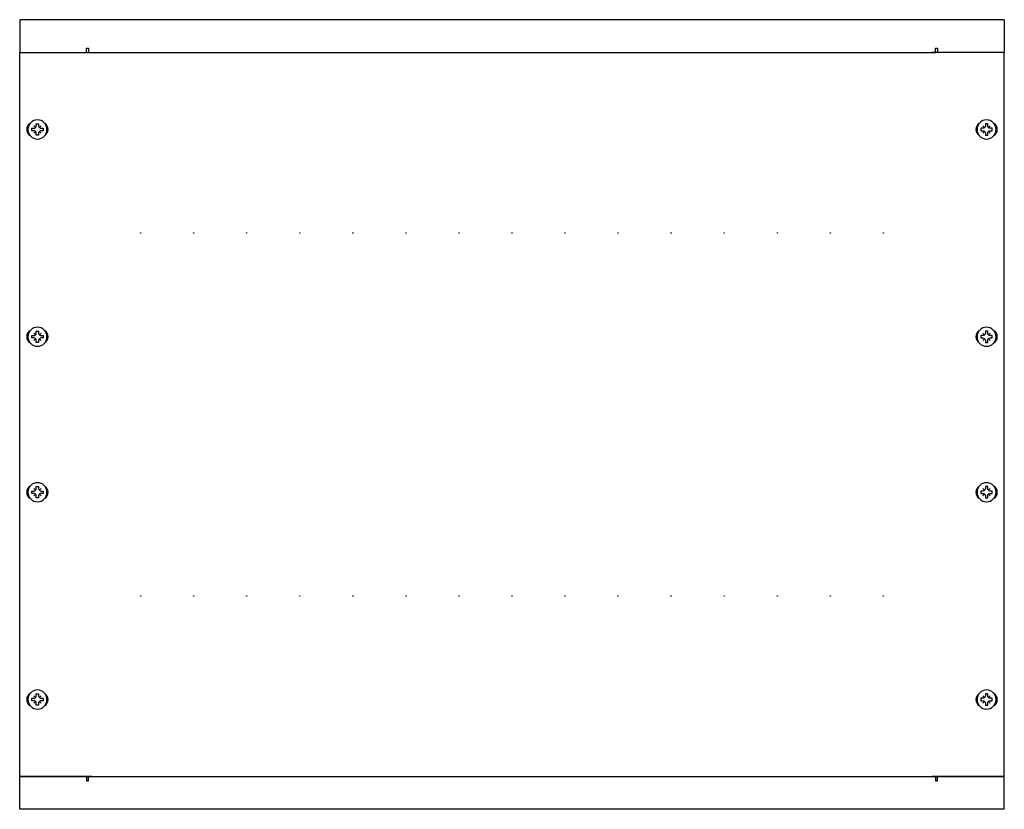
# Model space of a CAD drawing. Header units: millimetres. Extents: x -241 to 241, y -194 to 194.
import ezdxf

# ---------------------------------------------------------------- set-up
doc = ezdxf.new("R2010")
doc.units = ezdxf.units.MM

msp = doc.modelspace()

# ---------------------------------------------------------------- linework, layer by layer
at = {"extrusion": (0, 1, -1.83691e-16)}
for p, q in [((241.3, 193.5), (-241.3, 193.5)), ((-241.3, 193.5), (-241.3, 177.5)), ((241.3, 193.5), (241.3, 177.5)), ((-208.6, 179.5), (-207.6, 179.5)), ((-208.6, 177.5), (-208.6, 179.5)), ((-207.6, 179.5), (-207.6, 179.1)), ((-207.6, 179.1), (-207.6, 177.5)), ((207.6, 179.1), (207.6, 179.5)), ((207.6, 179.5), (208.6, 179.5)), ((207.6, 177.5), (207.6, 179.1)), ((208.6, 179.5), (208.6, 177.5)), ((-241.3, 177.5), (-208.6, 177.5)), ((-207.6, 177.5), (207.6, 177.5)), ((241.3, 177.5), (208.6, 177.5))]:
    msp.add_line(p, q, dxfattribs=at)
at = {"extrusion": (1, 6.12303e-17, -1.12475e-32)}
for p, q in [((-241.3, 177.4), (-206, 177.4)), ((-241.3, -177.4), (-241.3, 177.4)), ((-241.3, 177.4), (-206, 177.4)), ((-206, -177.4), (-241.3, -177.4))]:
    msp.add_line(p, q, dxfattribs=at)
for p, q in [((-206, 177.4), (206, 177.4)), ((-206, 177.4), (206, 177.4)), ((-206, -177.4), (206, -177.4)), ((-206, -177.4), (206, -177.4)), ((-206, -177.4), (206, -177.4))]:
    msp.add_line(p, q)
at = {"extrusion": (-1, 6.12303e-17, -1.12475e-32)}
for p, q in [((241.3, 177.4), (206, 177.4)), ((241.3, 177.4), (206, 177.4)), ((241.3, -177.4), (241.3, 177.4)), ((206, -177.4), (241.3, -177.4))]:
    msp.add_line(p, q, dxfattribs=at)
at = {"extrusion": (1, -6.12303e-17, -1.12475e-32)}
msp.add_line((-241.3, -177.4), (-206, -177.4), dxfattribs=at)
msp.add_line((-241.3, -177.4), (-206, -177.4), dxfattribs=at)
at = {"extrusion": (0, -1, -1.83691e-16)}
for p, q in [((-241.3, -177.5), (-208.6, -177.5)), ((-241.3, -193.5), (-241.3, -177.5)), ((-208.6, -177.5), (-208.6, -179.5)), ((-207.6, -177.5), (207.6, -177.5)), ((-207.6, -179.1), (-207.6, -177.5)), ((207.6, -177.5), (207.6, -179.1)), ((241.3, -177.5), (208.6, -177.5)), ((208.6, -179.5), (208.6, -177.5)), ((241.3, -193.5), (241.3, -177.5)), ((-208.6, -179.5), (-207.6, -179.5)), ((-207.6, -179.5), (-207.6, -179.1)), ((207.6, -179.1), (207.6, -179.5)), ((207.6, -179.5), (208.6, -179.5)), ((241.3, -193.5), (-241.3, -193.5))]:
    msp.add_line(p, q, dxfattribs=at)
at = {"extrusion": (-1, -6.12303e-17, -1.12475e-32)}
msp.add_line((241.3, -177.4), (206, -177.4), dxfattribs=at)
msp.add_line((241.3, -177.4), (206, -177.4), dxfattribs=at)
for points in [[(-232, 142.46), (-232, 141.5, 0.414214), (-230.8, 140.3), (-229.84, 140.3), (-229.84, 139.1), (-230.8, 139.1, 0.414214), (-232, 137.9), (-232, 136.94), (-233.2, 136.94), (-233.2, 137.9, 0.414214), (-234.4, 139.1), (-235.36, 139.1), (-235.36, 140.3), (-234.4, 140.3, 0.414214), (-233.2, 141.5), (-233.2, 142.46)], [(232, 142.46), (232, 141.5, -0.414214), (230.8, 140.3), (229.84, 140.3), (229.84, 139.1), (230.8, 139.1, -0.414214), (232, 137.9), (232, 136.94), (233.2, 136.94), (233.2, 137.9, -0.414214), (234.4, 139.1), (235.36, 139.1), (235.36, 140.3), (234.4, 140.3, -0.414214), (233.2, 141.5), (233.2, 142.46)], [(-232, 40.86), (-232, 39.9, 0.414214), (-230.8, 38.7), (-229.84, 38.7), (-229.84, 37.5), (-230.8, 37.5, 0.414214), (-232, 36.3), (-232, 35.34), (-233.2, 35.34), (-233.2, 36.3, 0.414214), (-234.4, 37.5), (-235.36, 37.5), (-235.36, 38.7), (-234.4, 38.7, 0.414214), (-233.2, 39.9), (-233.2, 40.86)], [(232, 40.86), (232, 39.9, -0.414214), (230.8, 38.7), (229.84, 38.7), (229.84, 37.5), (230.8, 37.5, -0.414214), (232, 36.3), (232, 35.34), (233.2, 35.34), (233.2, 36.3, -0.414214), (234.4, 37.5), (235.36, 37.5), (235.36, 38.7), (234.4, 38.7, -0.414214), (233.2, 39.9), (233.2, 40.86)], [(-232, -35.34), (-232, -36.3, 0.414214), (-230.8, -37.5), (-229.84, -37.5), (-229.84, -38.7), (-230.8, -38.7, 0.414214), (-232, -39.9), (-232, -40.86), (-233.2, -40.86), (-233.2, -39.9, 0.414214), (-234.4, -38.7), (-235.36, -38.7), (-235.36, -37.5), (-234.4, -37.5, 0.414214), (-233.2, -36.3), (-233.2, -35.34)], [(232, -35.34), (232, -36.3, -0.414214), (230.8, -37.5), (229.84, -37.5), (229.84, -38.7), (230.8, -38.7, -0.414214), (232, -39.9), (232, -40.86), (233.2, -40.86), (233.2, -39.9, -0.414214), (234.4, -38.7), (235.36, -38.7), (235.36, -37.5), (234.4, -37.5, -0.414214), (233.2, -36.3), (233.2, -35.34)], [(-232, -136.94), (-232, -137.9, 0.414214), (-230.8, -139.1), (-229.84, -139.1), (-229.84, -140.3), (-230.8, -140.3, 0.414214), (-232, -141.5), (-232, -142.46), (-233.2, -142.46), (-233.2, -141.5, 0.414214), (-234.4, -140.3), (-235.36, -140.3), (-235.36, -139.1), (-234.4, -139.1, 0.414214), (-233.2, -137.9), (-233.2, -136.94)], [(232, -136.94), (232, -137.9, -0.414214), (230.8, -139.1), (229.84, -139.1), (229.84, -140.3), (230.8, -140.3, -0.414214), (232, -141.5), (232, -142.46), (233.2, -142.46), (233.2, -141.5, -0.414214), (234.4, -140.3), (235.36, -140.3), (235.36, -139.1), (234.4, -139.1, -0.414214), (233.2, -137.9), (233.2, -136.94)]]:
    msp.add_lwpolyline(points, format="xyb", close=True)
for points in [[(-233.55, 140.65), (-234.4, 141.5)], [(-231.65, 140.65), (-230.8, 141.5)], [(231.65, 140.65), (230.8, 141.5)], [(233.55, 140.65), (234.4, 141.5)], [(-233.55, 138.75), (-234.4, 137.9)], [(-231.65, 138.75), (-230.8, 137.9)], [(231.65, 138.75), (230.8, 137.9)], [(233.55, 138.75), (234.4, 137.9)], [(-233.55, 39.05), (-234.4, 39.9)], [(-231.65, 39.05), (-230.8, 39.9)], [(231.65, 39.05), (230.8, 39.9)], [(233.55, 39.05), (234.4, 39.9)], [(-233.55, 37.15), (-234.4, 36.3)], [(-231.65, 37.15), (-230.8, 36.3)], [(231.65, 37.15), (230.8, 36.3)], [(233.55, 37.15), (234.4, 36.3)], [(-233.55, -37.15), (-234.4, -36.3)], [(-231.65, -37.15), (-230.8, -36.3)], [(231.65, -37.15), (230.8, -36.3)], [(233.55, -37.15), (234.4, -36.3)], [(-233.55, -39.05), (-234.4, -39.9)], [(-231.65, -39.05), (-230.8, -39.9)], [(231.65, -39.05), (230.8, -39.9)], [(233.55, -39.05), (234.4, -39.9)], [(-233.55, -138.75), (-234.4, -137.9)], [(-231.65, -138.75), (-230.8, -137.9)], [(231.65, -138.75), (230.8, -137.9)], [(233.55, -138.75), (234.4, -137.9)], [(-233.55, -140.65), (-234.4, -141.5)], [(-231.65, -140.65), (-230.8, -141.5)], [(231.65, -140.65), (230.8, -141.5)], [(233.55, -140.65), (234.4, -141.5)]]:
    msp.add_lwpolyline(points)
at = {"extrusion": (0, 0, -1)}
for centre in [(232.6, 139.7), (-232.6, 139.7), (232.6, 38.1), (-232.6, 38.1), (232.6, -38.1), (-232.6, -38.1), (232.6, -139.7), (-232.6, -139.7)]:
    msp.add_circle(centre, 4.68, dxfattribs=at)
for centre in [(-182, 88.9), (-156, 88.9), (-130, 88.9), (-104, 88.9), (-78, 88.9), (-52, 88.9), (-26, 88.9), (0, 88.9), (26, 88.9), (52, 88.9), (78, 88.9), (104, 88.9), (130, 88.9), (156, 88.9), (182, 88.9), (-182, -88.9), (-156, -88.9), (-130, -88.9), (-104, -88.9), (-78, -88.9), (-52, -88.9), (-26, -88.9), (0, -88.9), (26, -88.9), (52, -88.9), (78, -88.9), (104, -88.9), (130, -88.9), (156, -88.9), (182, -88.9)]:
    msp.add_circle(centre, 0.1)
for centre, start, end in [((-234.35, 139.7), 122.5443, 237.4557), ((-230.85, 139.7), 302.5443, 57.4557), ((230.85, 139.7), 122.5443, 237.4557), ((234.35, 139.7), 302.5443, 57.4557), ((-234.35, 38.1), 122.5443, 237.4557), ((-230.85, 38.1), 302.5443, 57.4557), ((230.85, 38.1), 122.5443, 237.4557), ((234.35, 38.1), 302.5443, 57.4557), ((-234.35, -38.1), 122.5443, 237.4557), ((-230.85, -38.1), 302.5443, 57.4557), ((230.85, -38.1), 122.5443, 237.4557), ((234.35, -38.1), 302.5443, 57.4557), ((-234.35, -139.7), 122.5443, 237.4557), ((-230.85, -139.7), 302.5443, 57.4557), ((230.85, -139.7), 122.5443, 237.4557), ((234.35, -139.7), 302.5443, 57.4557)]:
    msp.add_arc(centre, 3.5, start, end)

doc.saveas('drawing.dxf')
